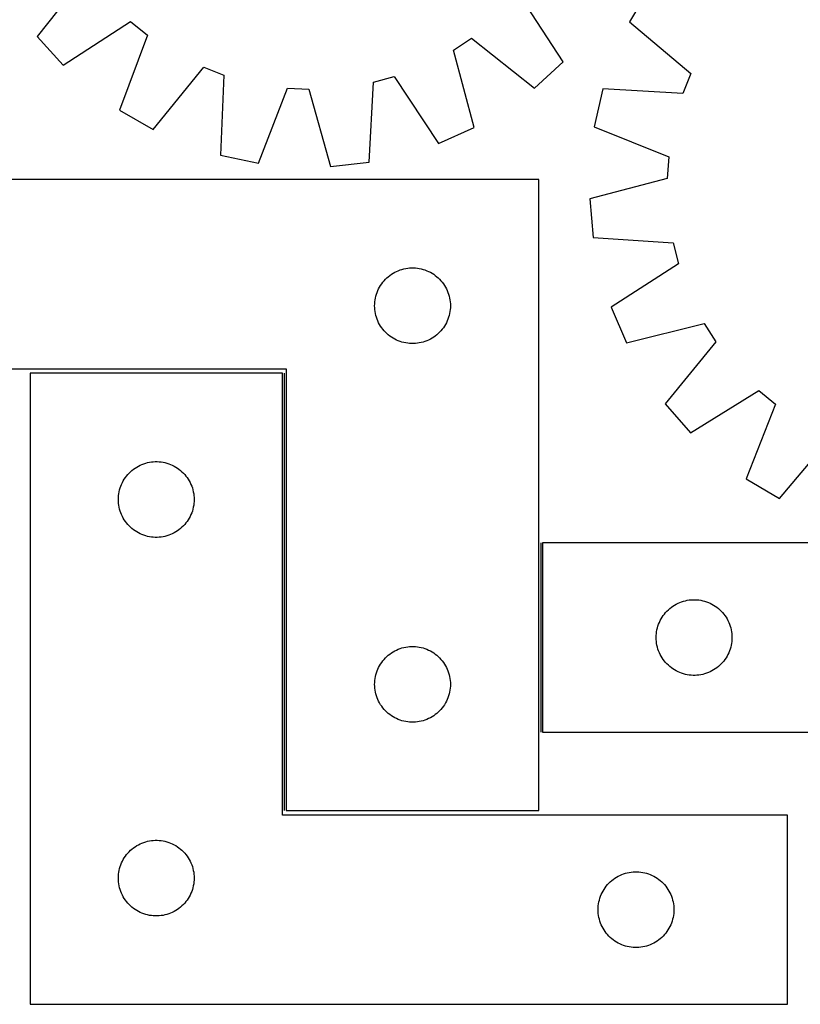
# Model space of a CAD drawing. Header units: millimetres. Extents: x 7 to 1493, y 7 to 2993.
# Tile 11 of 15: x 986 to 1295, y 2116 to 2506. Entities that reach past the tile are written whole.
import ezdxf

# ---------------------------------------------------------------- set-up
doc = ezdxf.new("R2010")
doc.units = ezdxf.units.MM
doc.layers.add('COMMON', color=5, linetype='CONTINUOUS', true_color=0x0000ff)
doc.layers.add('CUT', color=7, linetype='CONTINUOUS', true_color=0x000000)

msp = doc.modelspace()

# ---------------------------------------------------------------- linework, layer by layer
at = {"layer": 'COMMON'}
for p, q in [((1091.069545, 2192.805939), (1091.069545, 2366.041074)), ((1192.569545, 2298.858914), (1192.569545, 2223.858914))]:
    msp.add_line(p, q, dxfattribs=at)
at = {"layer": 'CUT'}
for p, q in [((1012.885085, 2524.393959), (993.12675, 2499.522631)), ((1235.582211, 2518.464286), (1227.731155, 2505.232073)), ((1201.451533, 2489.404835), (1184.196378, 2516.073812)), ((1003.465751, 2488.128088), (1030.134729, 2505.383243)), ((1030.134729, 2505.383243), (1036.818866, 2500.012799)), ((1227.731155, 2505.232073), (1252.064782, 2484.815184)), ((993.12675, 2499.522631), (1003.465751, 2488.128088)), ((1036.818866, 2500.012799), (1025.713236, 2470.253099)), ((1158.012554, 2494.126735), (1165.185663, 2498.824169)), ((1165.185663, 2498.824169), (1190.05699, 2479.065834)), ((1166.182015, 2463.430893), (1158.012554, 2494.126735)), ((1190.05699, 2479.065834), (1201.451533, 2489.404835)), ((1039.067318, 2462.611172), (1059.098886, 2487.262967)), ((1059.098886, 2487.262967), (1067.115438, 2484.220883)), ((1067.115438, 2484.220883), (1065.749609, 2452.485898)), ((1124.61232, 2449.627088), (1126.328238, 2481.34507)), ((1126.328238, 2481.34507), (1134.601856, 2483.595983)), ((1134.601856, 2483.595983), (1152.150234, 2457.119027)), ((1252.064782, 2484.815184), (1248.896965, 2476.84748)), ((1080.811581, 2449.344631), (1092.244911, 2478.979977)), ((1092.244911, 2478.979977), (1100.80916, 2478.564034)), ((1100.80916, 2478.564034), (1109.316829, 2447.960205)), ((1217.187393, 2478.712365), (1213.809574, 2463.701673)), ((1248.896965, 2476.84748), (1217.187393, 2478.712365)), ((1025.713236, 2470.253099), (1039.067318, 2462.611172)), ((1152.150234, 2457.119027), (1166.182015, 2463.430893)), ((1213.809574, 2463.701673), (1243.261393, 2451.803561)), ((1065.749609, 2452.485898), (1080.811581, 2449.344631)), ((1243.261393, 2451.803561), (1242.710776, 2443.246915)), ((1109.316829, 2447.960205), (1124.61232, 2449.627088)), ((1191.819545, 2442.805939), (891.819545, 2442.805939)), ((1191.819545, 2192.805939), (1191.819545, 2442.805939)), ((1242.710776, 2443.246915), (1211.9769, 2435.22173)), ((1211.9769, 2435.22173), (1213.402962, 2419.90191)), ((1213.402962, 2419.90191), (1245.090026, 2417.687246)), ((1245.090026, 2417.687246), (1247.210507, 2409.379242)), ((1136.168627, 2406.700798), (1136.891409, 2406.973277)), ((1136.891409, 2406.973277), (1137.627261, 2407.208187)), ((1137.627261, 2407.208187), (1138.374229, 2407.404904)), ((1138.374229, 2407.404904), (1139.130334, 2407.562908)), ((1139.130334, 2407.562908), (1139.89357, 2407.681779)), ((1139.89357, 2407.681779), (1140.661913, 2407.761202)), ((1140.661913, 2407.761202), (1141.433326, 2407.800966)), ((1141.433326, 2407.800966), (1142.205764, 2407.800966)), ((1142.205764, 2407.800966), (1142.977177, 2407.761202)), ((1142.977177, 2407.761202), (1143.74552, 2407.681779)), ((1143.74552, 2407.681779), (1144.508757, 2407.562908)), ((1144.508757, 2407.562908), (1145.264861, 2407.404904)), ((1145.264861, 2407.404904), (1146.01183, 2407.208187)), ((1146.01183, 2407.208187), (1146.747681, 2406.973277)), ((1146.747681, 2406.973277), (1147.470464, 2406.700798)), ((1247.210507, 2409.379242), (1220.460772, 2392.249548)), ((1130.552566, 2402.708221), (1131.077262, 2403.275101)), ((1131.077262, 2403.275101), (1131.630445, 2403.814219)), ((1131.630445, 2403.814219), (1132.210647, 2404.324146)), ((1132.210647, 2404.324146), (1132.816331, 2404.803528)), ((1132.816331, 2404.803528), (1133.445889, 2405.251094)), ((1133.445889, 2405.251094), (1134.097653, 2405.665658)), ((1134.097653, 2405.665658), (1134.769894, 2406.046121)), ((1134.769894, 2406.046121), (1135.460829, 2406.391473)), ((1135.460829, 2406.391473), (1136.168627, 2406.700798)), ((1147.470464, 2406.700798), (1148.178261, 2406.391473)), ((1148.178261, 2406.391473), (1148.869196, 2406.046121)), ((1148.869196, 2406.046121), (1149.541437, 2405.665658)), ((1149.541437, 2405.665658), (1150.193201, 2405.251094)), ((1150.193201, 2405.251094), (1150.822759, 2404.803528)), ((1150.822759, 2404.803528), (1151.428443, 2404.324146)), ((1151.428443, 2404.324146), (1152.008645, 2403.814219)), ((1152.008645, 2403.814219), (1152.561828, 2403.275101)), ((1152.561828, 2403.275101), (1153.086524, 2402.708221)), ((1128.074792, 2398.812747), (1128.402239, 2399.512346)), ((1128.402239, 2399.512346), (1128.765267, 2400.19416)), ((1128.765267, 2400.19416), (1129.162912, 2400.856382)), ((1129.162912, 2400.856382), (1129.59412, 2401.497255)), ((1129.59412, 2401.497255), (1130.057748, 2402.115081)), ((1130.057748, 2402.115081), (1130.552566, 2402.708221)), ((1153.086524, 2402.708221), (1153.581342, 2402.115081)), ((1153.581342, 2402.115081), (1154.04497, 2401.497255)), ((1154.04497, 2401.497255), (1154.476179, 2400.856382)), ((1154.476179, 2400.856382), (1154.873824, 2400.19416)), ((1154.873824, 2400.19416), (1155.236851, 2399.512346)), ((1155.236851, 2399.512346), (1155.564299, 2398.812747)), ((1126.998227, 2395.114298), (1127.13671, 2395.87422)), ((1127.13671, 2395.87422), (1127.314129, 2396.626006)), ((1127.314129, 2396.626006), (1127.530014, 2397.367661)), ((1127.530014, 2397.367661), (1127.783793, 2398.09722)), ((1127.783793, 2398.09722), (1128.074792, 2398.812747)), ((1155.564299, 2398.812747), (1155.855297, 2398.09722)), ((1155.855297, 2398.09722), (1156.109076, 2397.367661)), ((1156.109076, 2397.367661), (1156.324961, 2396.626006)), ((1156.324961, 2396.626006), (1156.50238, 2395.87422)), ((1156.50238, 2395.87422), (1156.640864, 2395.114298)), ((1126.819545, 2392.805939), (1126.839434, 2393.57812)), ((1126.839434, 2392.033758), (1126.819545, 2392.805939)), ((1126.839434, 2393.57812), (1126.899047, 2394.348254)), ((1126.899047, 2391.263624), (1126.839434, 2392.033758)), ((1126.899047, 2394.348254), (1126.998227, 2395.114298)), ((1156.640864, 2395.114298), (1156.740043, 2394.348254)), ((1156.740043, 2394.348254), (1156.799656, 2393.57812)), ((1156.799656, 2392.033758), (1156.740043, 2391.263624)), ((1156.799656, 2393.57812), (1156.819545, 2392.805939)), ((1156.819545, 2392.805939), (1156.799656, 2392.033758)), ((1220.460772, 2392.249548), (1226.551123, 2378.120211)), ((1126.998227, 2390.49758), (1126.899047, 2391.263624)), ((1127.13671, 2389.737658), (1126.998227, 2390.49758)), ((1127.314129, 2388.985872), (1127.13671, 2389.737658)), ((1127.530014, 2388.244216), (1127.314129, 2388.985872)), ((1127.783793, 2387.514658), (1127.530014, 2388.244216)), ((1128.074792, 2386.79913), (1127.783793, 2387.514658)), ((1155.855297, 2387.514658), (1155.564299, 2386.79913)), ((1156.109076, 2388.244216), (1155.855297, 2387.514658)), ((1156.324961, 2388.985872), (1156.109076, 2388.244216)), ((1156.50238, 2389.737658), (1156.324961, 2388.985872)), ((1156.640864, 2390.49758), (1156.50238, 2389.737658)), ((1156.740043, 2391.263624), (1156.640864, 2390.49758)), ((1128.402239, 2386.099532), (1128.074792, 2386.79913)), ((1128.765267, 2385.417718), (1128.402239, 2386.099532)), ((1129.162912, 2384.755496), (1128.765267, 2385.417718)), ((1129.59412, 2384.114622), (1129.162912, 2384.755496)), ((1130.057748, 2383.496797), (1129.59412, 2384.114622)), ((1130.552566, 2382.903657), (1130.057748, 2383.496797)), ((1153.581342, 2383.496797), (1153.086524, 2382.903657)), ((1154.04497, 2384.114622), (1153.581342, 2383.496797)), ((1154.476179, 2384.755496), (1154.04497, 2384.114622)), ((1154.873824, 2385.417718), (1154.476179, 2384.755496)), ((1155.236851, 2386.099532), (1154.873824, 2385.417718)), ((1155.564299, 2386.79913), (1155.236851, 2386.099532)), ((1226.551123, 2378.120211), (1257.37168, 2385.805781)), ((1257.37168, 2385.805781), (1261.955692, 2378.559665)), ((1131.077262, 2382.336777), (1130.552566, 2382.903657)), ((1131.630445, 2381.797658), (1131.077262, 2382.336777)), ((1132.210647, 2381.287732), (1131.630445, 2381.797658)), ((1132.816331, 2380.80835), (1132.210647, 2381.287732)), ((1133.445889, 2380.360784), (1132.816331, 2380.80835)), ((1134.097653, 2379.946219), (1133.445889, 2380.360784)), ((1134.769894, 2379.565757), (1134.097653, 2379.946219)), ((1149.541437, 2379.946219), (1148.869196, 2379.565757)), ((1150.193201, 2380.360784), (1149.541437, 2379.946219)), ((1150.822759, 2380.80835), (1150.193201, 2380.360784)), ((1151.428443, 2381.287732), (1150.822759, 2380.80835)), ((1152.008645, 2381.797658), (1151.428443, 2381.287732)), ((1152.561828, 2382.336777), (1152.008645, 2381.797658)), ((1153.086524, 2382.903657), (1152.561828, 2382.336777)), ((1135.460829, 2379.220405), (1134.769894, 2379.565757)), ((1136.168627, 2378.911079), (1135.460829, 2379.220405)), ((1136.891409, 2378.6386), (1136.168627, 2378.911079)), ((1137.627261, 2378.403691), (1136.891409, 2378.6386)), ((1138.374229, 2378.206973), (1137.627261, 2378.403691)), ((1139.130334, 2378.04897), (1138.374229, 2378.206973)), ((1139.89357, 2377.930099), (1139.130334, 2378.04897)), ((1140.661913, 2377.850676), (1139.89357, 2377.930099)), ((1141.433326, 2377.810912), (1140.661913, 2377.850676)), ((1142.205764, 2377.810912), (1141.433326, 2377.810912)), ((1142.977177, 2377.850676), (1142.205764, 2377.810912)), ((1143.74552, 2377.930099), (1142.977177, 2377.850676)), ((1144.508757, 2378.04897), (1143.74552, 2377.930099)), ((1145.264861, 2378.206973), (1144.508757, 2378.04897)), ((1146.01183, 2378.403691), (1145.264861, 2378.206973)), ((1146.747681, 2378.6386), (1146.01183, 2378.403691)), ((1147.470464, 2378.911079), (1146.747681, 2378.6386)), ((1148.178261, 2379.220405), (1147.470464, 2378.911079)), ((1148.869196, 2379.565757), (1148.178261, 2379.220405)), ((1261.955692, 2378.559665), (1241.808549, 2354.002234)), ((891.819545, 2367.805939), (1091.819545, 2367.805939)), ((1090.319544, 2366.041074), (990.319544, 2366.041074)), ((990.319544, 2366.041074), (990.319544, 2116.041074)), ((1090.319544, 2191.041074), (1090.319544, 2366.041074)), ((1091.819545, 2367.805939), (1091.819545, 2192.805939)), ((1251.967022, 2342.446458), (1278.904142, 2359.279946)), ((1278.904142, 2359.279946), (1285.50297, 2353.805017)), ((1241.808549, 2354.002234), (1251.967022, 2342.446458)), ((1285.50297, 2353.805017), (1273.930561, 2324.223704)), ((1287.162775, 2316.372648), (1307.579664, 2340.706274)), ((1031.945888, 2328.486229), (1032.597652, 2328.900793)), ((1032.597652, 2328.900793), (1033.269893, 2329.281256)), ((1033.269893, 2329.281256), (1033.960828, 2329.626608)), ((1033.960828, 2329.626608), (1034.668626, 2329.935933)), ((1034.668626, 2329.935933), (1035.391408, 2330.208412)), ((1035.391408, 2330.208412), (1036.12726, 2330.443322)), ((1036.12726, 2330.443322), (1036.874228, 2330.640039)), ((1036.874228, 2330.640039), (1037.630333, 2330.798043)), ((1037.630333, 2330.798043), (1038.393569, 2330.916914)), ((1038.393569, 2330.916914), (1039.161912, 2330.996337)), ((1039.161912, 2330.996337), (1039.933325, 2331.036101)), ((1039.933325, 2331.036101), (1040.705763, 2331.036101)), ((1040.705763, 2331.036101), (1041.477176, 2330.996337)), ((1041.477176, 2330.996337), (1042.245519, 2330.916914)), ((1042.245519, 2330.916914), (1043.008756, 2330.798043)), ((1043.008756, 2330.798043), (1043.76486, 2330.640039)), ((1043.76486, 2330.640039), (1044.511829, 2330.443322)), ((1044.511829, 2330.443322), (1045.24768, 2330.208412)), ((1045.24768, 2330.208412), (1045.970463, 2329.935933)), ((1045.970463, 2329.935933), (1046.67826, 2329.626608)), ((1046.67826, 2329.626608), (1047.369195, 2329.281256)), ((1047.369195, 2329.281256), (1048.041436, 2328.900793)), ((1048.041436, 2328.900793), (1048.6932, 2328.486229)), ((1028.094119, 2324.73239), (1028.557747, 2325.350216)), ((1028.557747, 2325.350216), (1029.052565, 2325.943355)), ((1029.052565, 2325.943355), (1029.577261, 2326.510236)), ((1029.577261, 2326.510236), (1030.130444, 2327.049354)), ((1030.130444, 2327.049354), (1030.710646, 2327.55928)), ((1030.710646, 2327.55928), (1031.31633, 2328.038662)), ((1031.31633, 2328.038662), (1031.945888, 2328.486229)), ((1048.6932, 2328.486229), (1049.322758, 2328.038662)), ((1049.322758, 2328.038662), (1049.928442, 2327.55928)), ((1049.928442, 2327.55928), (1050.508644, 2327.049354)), ((1050.508644, 2327.049354), (1051.061827, 2326.510236)), ((1051.061827, 2326.510236), (1051.586523, 2325.943355)), ((1051.586523, 2325.943355), (1052.081341, 2325.350216)), ((1052.081341, 2325.350216), (1052.544969, 2324.73239)), ((1026.030013, 2320.602796), (1026.283792, 2321.332355)), ((1026.283792, 2321.332355), (1026.574791, 2322.047882)), ((1026.574791, 2322.047882), (1026.902238, 2322.747481)), ((1026.902238, 2322.747481), (1027.265266, 2323.429295)), ((1027.265266, 2323.429295), (1027.662911, 2324.091517)), ((1027.662911, 2324.091517), (1028.094119, 2324.73239)), ((1052.544969, 2324.73239), (1052.976178, 2324.091517)), ((1052.976178, 2324.091517), (1053.373823, 2323.429295)), ((1053.373823, 2323.429295), (1053.73685, 2322.747481)), ((1053.73685, 2322.747481), (1054.064298, 2322.047882)), ((1054.064298, 2322.047882), (1054.355296, 2321.332355)), ((1054.355296, 2321.332355), (1054.609075, 2320.602796)), ((1273.930561, 2324.223704), (1287.162775, 2316.372648)), ((1025.339433, 2316.813255), (1025.399046, 2317.583389)), ((1025.399046, 2317.583389), (1025.498226, 2318.349432)), ((1025.498226, 2318.349432), (1025.636709, 2319.109355)), ((1025.636709, 2319.109355), (1025.814128, 2319.86114)), ((1025.814128, 2319.86114), (1026.030013, 2320.602796)), ((1054.609075, 2320.602796), (1054.82496, 2319.86114)), ((1054.82496, 2319.86114), (1055.002379, 2319.109355)), ((1055.002379, 2319.109355), (1055.140863, 2318.349432)), ((1055.140863, 2318.349432), (1055.240042, 2317.583389)), ((1055.240042, 2317.583389), (1055.299655, 2316.813255)), ((1025.319544, 2316.041074), (1025.339433, 2316.813255)), ((1025.339433, 2315.268892), (1025.319544, 2316.041074)), ((1025.399046, 2314.498759), (1025.339433, 2315.268892)), ((1025.498226, 2313.732715), (1025.399046, 2314.498759)), ((1025.636709, 2312.972793), (1025.498226, 2313.732715)), ((1055.140863, 2313.732715), (1055.002379, 2312.972793)), ((1055.240042, 2314.498759), (1055.140863, 2313.732715)), ((1055.299655, 2315.268892), (1055.240042, 2314.498759)), ((1055.299655, 2316.813255), (1055.319544, 2316.041074)), ((1055.319544, 2316.041074), (1055.299655, 2315.268892)), ((1025.814128, 2312.221007), (1025.636709, 2312.972793)), ((1026.030013, 2311.479351), (1025.814128, 2312.221007)), ((1026.283792, 2310.749792), (1026.030013, 2311.479351)), ((1026.574791, 2310.034265), (1026.283792, 2310.749792)), ((1026.902238, 2309.334667), (1026.574791, 2310.034265)), ((1054.064298, 2310.034265), (1053.73685, 2309.334667)), ((1054.355296, 2310.749792), (1054.064298, 2310.034265)), ((1054.609075, 2311.479351), (1054.355296, 2310.749792)), ((1054.82496, 2312.221007), (1054.609075, 2311.479351)), ((1055.002379, 2312.972793), (1054.82496, 2312.221007)), ((1027.265266, 2308.652853), (1026.902238, 2309.334667)), ((1027.662911, 2307.990631), (1027.265266, 2308.652853)), ((1028.094119, 2307.349757), (1027.662911, 2307.990631)), ((1028.557747, 2306.731931), (1028.094119, 2307.349757)), ((1029.052565, 2306.138792), (1028.557747, 2306.731931)), ((1029.577261, 2305.571911), (1029.052565, 2306.138792)), ((1030.130444, 2305.032793), (1029.577261, 2305.571911)), ((1051.061827, 2305.571911), (1050.508644, 2305.032793)), ((1051.586523, 2306.138792), (1051.061827, 2305.571911)), ((1052.081341, 2306.731931), (1051.586523, 2306.138792)), ((1052.544969, 2307.349757), (1052.081341, 2306.731931)), ((1052.976178, 2307.990631), (1052.544969, 2307.349757)), ((1053.373823, 2308.652853), (1052.976178, 2307.990631)), ((1053.73685, 2309.334667), (1053.373823, 2308.652853)), ((1030.710646, 2304.522867), (1030.130444, 2305.032793)), ((1031.31633, 2304.043485), (1030.710646, 2304.522867)), ((1031.945888, 2303.595918), (1031.31633, 2304.043485)), ((1032.597652, 2303.181354), (1031.945888, 2303.595918)), ((1033.269893, 2302.800892), (1032.597652, 2303.181354)), ((1033.960828, 2302.45554), (1033.269893, 2302.800892)), ((1034.668626, 2302.146214), (1033.960828, 2302.45554)), ((1035.391408, 2301.873735), (1034.668626, 2302.146214)), ((1036.12726, 2301.638826), (1035.391408, 2301.873735)), ((1036.874228, 2301.442108), (1036.12726, 2301.638826)), ((1044.511829, 2301.638826), (1043.76486, 2301.442108)), ((1045.24768, 2301.873735), (1044.511829, 2301.638826)), ((1045.970463, 2302.146214), (1045.24768, 2301.873735)), ((1046.67826, 2302.45554), (1045.970463, 2302.146214)), ((1047.369195, 2302.800892), (1046.67826, 2302.45554)), ((1048.041436, 2303.181354), (1047.369195, 2302.800892)), ((1048.6932, 2303.595918), (1048.041436, 2303.181354)), ((1049.322758, 2304.043485), (1048.6932, 2303.595918)), ((1049.928442, 2304.522867), (1049.322758, 2304.043485)), ((1050.508644, 2305.032793), (1049.928442, 2304.522867)), ((1037.630333, 2301.284104), (1036.874228, 2301.442108)), ((1038.393569, 2301.165234), (1037.630333, 2301.284104)), ((1039.161912, 2301.085811), (1038.393569, 2301.165234)), ((1039.933325, 2301.046047), (1039.161912, 2301.085811)), ((1040.705763, 2301.046047), (1039.933325, 2301.046047)), ((1041.477176, 2301.085811), (1040.705763, 2301.046047)), ((1042.245519, 2301.165234), (1041.477176, 2301.085811)), ((1043.008756, 2301.284104), (1042.245519, 2301.165234)), ((1043.76486, 2301.442108), (1043.008756, 2301.284104)), ((1493.319546, 2298.858914), (1193.319546, 2298.858914)), ((1193.319546, 2298.858914), (1193.319546, 2223.858914)), ((1245.597654, 2274.218633), (1246.269895, 2274.599096)), ((1246.269895, 2274.599096), (1246.96083, 2274.944448)), ((1246.96083, 2274.944448), (1247.668628, 2275.253773)), ((1247.668628, 2275.253773), (1248.39141, 2275.526252)), ((1248.39141, 2275.526252), (1249.127262, 2275.761162)), ((1249.127262, 2275.761162), (1249.87423, 2275.957879)), ((1249.87423, 2275.957879), (1250.630335, 2276.115883)), ((1250.630335, 2276.115883), (1251.393571, 2276.234754)), ((1251.393571, 2276.234754), (1252.161914, 2276.314177)), ((1252.161914, 2276.314177), (1252.933327, 2276.353941)), ((1252.933327, 2276.353941), (1253.705765, 2276.353941)), ((1253.705765, 2276.353941), (1254.477178, 2276.314177)), ((1254.477178, 2276.314177), (1255.245521, 2276.234754)), ((1255.245521, 2276.234754), (1256.008758, 2276.115883)), ((1256.008758, 2276.115883), (1256.764862, 2275.957879)), ((1256.764862, 2275.957879), (1257.511831, 2275.761162)), ((1257.511831, 2275.761162), (1258.247682, 2275.526252)), ((1258.247682, 2275.526252), (1258.970465, 2275.253773)), ((1258.970465, 2275.253773), (1259.678262, 2274.944448)), ((1259.678262, 2274.944448), (1260.369197, 2274.599096)), ((1260.369197, 2274.599096), (1261.041438, 2274.218633)), ((1241.094121, 2270.05023), (1241.557749, 2270.668056)), ((1241.557749, 2270.668056), (1242.052567, 2271.261196)), ((1242.052567, 2271.261196), (1242.577263, 2271.828076)), ((1242.577263, 2271.828076), (1243.130446, 2272.367194)), ((1243.130446, 2272.367194), (1243.710648, 2272.877121)), ((1243.710648, 2272.877121), (1244.316332, 2273.356503)), ((1244.316332, 2273.356503), (1244.94589, 2273.804069)), ((1244.94589, 2273.804069), (1245.597654, 2274.218633)), ((1261.041438, 2274.218633), (1261.693202, 2273.804069)), ((1261.693202, 2273.804069), (1262.32276, 2273.356503)), ((1262.32276, 2273.356503), (1262.928444, 2272.877121)), ((1262.928444, 2272.877121), (1263.508646, 2272.367194)), ((1263.508646, 2272.367194), (1264.061829, 2271.828076)), ((1264.061829, 2271.828076), (1264.586525, 2271.261196)), ((1264.586525, 2271.261196), (1265.081343, 2270.668056)), ((1265.081343, 2270.668056), (1265.544971, 2270.05023)), ((1239.030015, 2265.920636), (1239.283794, 2266.650195)), ((1239.283794, 2266.650195), (1239.574793, 2267.365722)), ((1239.574793, 2267.365722), (1239.90224, 2268.065321)), ((1239.90224, 2268.065321), (1240.265268, 2268.747135)), ((1240.265268, 2268.747135), (1240.662913, 2269.409357)), ((1240.662913, 2269.409357), (1241.094121, 2270.05023)), ((1265.544971, 2270.05023), (1265.97618, 2269.409357)), ((1265.97618, 2269.409357), (1266.373825, 2268.747135)), ((1266.373825, 2268.747135), (1266.736852, 2268.065321)), ((1266.736852, 2268.065321), (1267.0643, 2267.365722)), ((1267.0643, 2267.365722), (1267.355298, 2266.650195)), ((1267.355298, 2266.650195), (1267.609077, 2265.920636)), ((1238.339435, 2262.131095), (1238.399048, 2262.901229)), ((1238.399048, 2262.901229), (1238.498228, 2263.667272)), ((1238.498228, 2263.667272), (1238.636711, 2264.427195)), ((1238.636711, 2264.427195), (1238.81413, 2265.178981)), ((1238.81413, 2265.178981), (1239.030015, 2265.920636)), ((1267.609077, 2265.920636), (1267.824962, 2265.178981)), ((1267.824962, 2265.178981), (1268.002381, 2264.427195)), ((1268.002381, 2264.427195), (1268.140865, 2263.667272)), ((1268.140865, 2263.667272), (1268.240044, 2262.901229)), ((1268.240044, 2262.901229), (1268.299657, 2262.131095)), ((1238.319546, 2261.358914), (1238.339435, 2262.131095)), ((1238.339435, 2260.586733), (1238.319546, 2261.358914)), ((1238.399048, 2259.816599), (1238.339435, 2260.586733)), ((1238.498228, 2259.050555), (1238.399048, 2259.816599)), ((1238.636711, 2258.290633), (1238.498228, 2259.050555)), ((1268.140865, 2259.050555), (1268.002381, 2258.290633)), ((1268.240044, 2259.816599), (1268.140865, 2259.050555)), ((1268.299657, 2260.586733), (1268.240044, 2259.816599)), ((1268.299657, 2262.131095), (1268.319546, 2261.358914)), ((1268.319546, 2261.358914), (1268.299657, 2260.586733)), ((1132.210647, 2254.324146), (1132.816331, 2254.803528)), ((1132.816331, 2254.803528), (1133.445889, 2255.251094)), ((1133.445889, 2255.251094), (1134.097653, 2255.665658)), ((1134.097653, 2255.665658), (1134.769894, 2256.046121)), ((1134.769894, 2256.046121), (1135.460829, 2256.391473)), ((1135.460829, 2256.391473), (1136.168627, 2256.700798)), ((1136.168627, 2256.700798), (1136.891409, 2256.973277)), ((1136.891409, 2256.973277), (1137.627261, 2257.208187)), ((1137.627261, 2257.208187), (1138.374229, 2257.404904)), ((1138.374229, 2257.404904), (1139.130334, 2257.562908)), ((1139.130334, 2257.562908), (1139.89357, 2257.681779)), ((1139.89357, 2257.681779), (1140.661913, 2257.761202)), ((1140.661913, 2257.761202), (1141.433326, 2257.800966)), ((1141.433326, 2257.800966), (1142.205764, 2257.800966)), ((1142.205764, 2257.800966), (1142.977177, 2257.761202)), ((1142.977177, 2257.761202), (1143.74552, 2257.681779)), ((1143.74552, 2257.681779), (1144.508757, 2257.562908)), ((1144.508757, 2257.562908), (1145.264861, 2257.404904)), ((1145.264861, 2257.404904), (1146.01183, 2257.208187)), ((1146.01183, 2257.208187), (1146.747681, 2256.973277)), ((1146.747681, 2256.973277), (1147.470464, 2256.700798)), ((1147.470464, 2256.700798), (1148.178261, 2256.391473)), ((1148.178261, 2256.391473), (1148.869196, 2256.046121)), ((1148.869196, 2256.046121), (1149.541437, 2255.665658)), ((1149.541437, 2255.665658), (1150.193201, 2255.251094)), ((1150.193201, 2255.251094), (1150.822759, 2254.803528)), ((1150.822759, 2254.803528), (1151.428443, 2254.324146)), ((1238.81413, 2257.538847), (1238.636711, 2258.290633)), ((1239.030015, 2256.797191), (1238.81413, 2257.538847)), ((1239.283794, 2256.067633), (1239.030015, 2256.797191)), ((1239.574793, 2255.352105), (1239.283794, 2256.067633)), ((1239.90224, 2254.652507), (1239.574793, 2255.352105)), ((1267.0643, 2255.352105), (1266.736852, 2254.652507)), ((1267.355298, 2256.067633), (1267.0643, 2255.352105)), ((1267.609077, 2256.797191), (1267.355298, 2256.067633)), ((1267.824962, 2257.538847), (1267.609077, 2256.797191)), ((1268.002381, 2258.290633), (1267.824962, 2257.538847)), ((1129.162912, 2250.856382), (1129.59412, 2251.497255)), ((1129.59412, 2251.497255), (1130.057748, 2252.115081)), ((1130.057748, 2252.115081), (1130.552566, 2252.708221)), ((1130.552566, 2252.708221), (1131.077262, 2253.275101)), ((1131.077262, 2253.275101), (1131.630445, 2253.814219)), ((1131.630445, 2253.814219), (1132.210647, 2254.324146)), ((1151.428443, 2254.324146), (1152.008645, 2253.814219)), ((1152.008645, 2253.814219), (1152.561828, 2253.275101)), ((1152.561828, 2253.275101), (1153.086524, 2252.708221)), ((1153.086524, 2252.708221), (1153.581342, 2252.115081)), ((1153.581342, 2252.115081), (1154.04497, 2251.497255)), ((1154.04497, 2251.497255), (1154.476179, 2250.856382)), ((1240.265268, 2253.970693), (1239.90224, 2254.652507)), ((1240.662913, 2253.308471), (1240.265268, 2253.970693)), ((1241.094121, 2252.667597), (1240.662913, 2253.308471)), ((1241.557749, 2252.049772), (1241.094121, 2252.667597)), ((1242.052567, 2251.456632), (1241.557749, 2252.049772)), ((1242.577263, 2250.889752), (1242.052567, 2251.456632)), ((1243.130446, 2250.350633), (1242.577263, 2250.889752)), ((1264.061829, 2250.889752), (1263.508646, 2250.350633)), ((1264.586525, 2251.456632), (1264.061829, 2250.889752)), ((1265.081343, 2252.049772), (1264.586525, 2251.456632)), ((1265.544971, 2252.667597), (1265.081343, 2252.049772)), ((1265.97618, 2253.308471), (1265.544971, 2252.667597)), ((1266.373825, 2253.970693), (1265.97618, 2253.308471)), ((1266.736852, 2254.652507), (1266.373825, 2253.970693)), ((1127.314129, 2246.626006), (1127.530014, 2247.367661)), ((1127.530014, 2247.367661), (1127.783793, 2248.09722)), ((1127.783793, 2248.09722), (1128.074792, 2248.812747)), ((1128.074792, 2248.812747), (1128.402239, 2249.512346)), ((1128.402239, 2249.512346), (1128.765267, 2250.19416)), ((1128.765267, 2250.19416), (1129.162912, 2250.856382)), ((1154.476179, 2250.856382), (1154.873824, 2250.19416)), ((1154.873824, 2250.19416), (1155.236851, 2249.512346)), ((1155.236851, 2249.512346), (1155.564299, 2248.812747)), ((1155.564299, 2248.812747), (1155.855297, 2248.09722)), ((1155.855297, 2248.09722), (1156.109076, 2247.367661)), ((1156.109076, 2247.367661), (1156.324961, 2246.626006)), ((1243.710648, 2249.840707), (1243.130446, 2250.350633)), ((1244.316332, 2249.361325), (1243.710648, 2249.840707)), ((1244.94589, 2248.913759), (1244.316332, 2249.361325)), ((1245.597654, 2248.499194), (1244.94589, 2248.913759)), ((1246.269895, 2248.118732), (1245.597654, 2248.499194)), ((1246.96083, 2247.77338), (1246.269895, 2248.118732)), ((1247.668628, 2247.464054), (1246.96083, 2247.77338)), ((1248.39141, 2247.191575), (1247.668628, 2247.464054)), ((1249.127262, 2246.956666), (1248.39141, 2247.191575)), ((1249.87423, 2246.759948), (1249.127262, 2246.956666)), ((1257.511831, 2246.956666), (1256.764862, 2246.759948)), ((1258.247682, 2247.191575), (1257.511831, 2246.956666)), ((1258.970465, 2247.464054), (1258.247682, 2247.191575)), ((1259.678262, 2247.77338), (1258.970465, 2247.464054)), ((1260.369197, 2248.118732), (1259.678262, 2247.77338)), ((1261.041438, 2248.499194), (1260.369197, 2248.118732)), ((1261.693202, 2248.913759), (1261.041438, 2248.499194)), ((1262.32276, 2249.361325), (1261.693202, 2248.913759)), ((1262.928444, 2249.840707), (1262.32276, 2249.361325)), ((1263.508646, 2250.350633), (1262.928444, 2249.840707)), ((1126.819545, 2242.805939), (1126.839434, 2243.57812)), ((1126.839434, 2243.57812), (1126.899047, 2244.348254)), ((1126.899047, 2244.348254), (1126.998227, 2245.114298)), ((1126.998227, 2245.114298), (1127.13671, 2245.87422)), ((1127.13671, 2245.87422), (1127.314129, 2246.626006)), ((1156.324961, 2246.626006), (1156.50238, 2245.87422)), ((1156.50238, 2245.87422), (1156.640864, 2245.114298)), ((1156.640864, 2245.114298), (1156.740043, 2244.348254)), ((1156.740043, 2244.348254), (1156.799656, 2243.57812)), ((1156.799656, 2243.57812), (1156.819545, 2242.805939)), ((1250.630335, 2246.601945), (1249.87423, 2246.759948)), ((1251.393571, 2246.483074), (1250.630335, 2246.601945)), ((1252.161914, 2246.403651), (1251.393571, 2246.483074)), ((1252.933327, 2246.363887), (1252.161914, 2246.403651)), ((1253.705765, 2246.363887), (1252.933327, 2246.363887)), ((1254.477178, 2246.403651), (1253.705765, 2246.363887)), ((1255.245521, 2246.483074), (1254.477178, 2246.403651)), ((1256.008758, 2246.601945), (1255.245521, 2246.483074)), ((1256.764862, 2246.759948), (1256.008758, 2246.601945)), ((1126.839434, 2242.033758), (1126.819545, 2242.805939)), ((1126.899047, 2241.263624), (1126.839434, 2242.033758)), ((1126.998227, 2240.49758), (1126.899047, 2241.263624)), ((1127.13671, 2239.737658), (1126.998227, 2240.49758)), ((1127.314129, 2238.985872), (1127.13671, 2239.737658)), ((1156.50238, 2239.737658), (1156.324961, 2238.985872)), ((1156.640864, 2240.49758), (1156.50238, 2239.737658)), ((1156.740043, 2241.263624), (1156.640864, 2240.49758)), ((1156.799656, 2242.033758), (1156.740043, 2241.263624)), ((1156.819545, 2242.805939), (1156.799656, 2242.033758)), ((1127.530014, 2238.244216), (1127.314129, 2238.985872)), ((1127.783793, 2237.514658), (1127.530014, 2238.244216)), ((1128.074792, 2236.79913), (1127.783793, 2237.514658)), ((1128.402239, 2236.099532), (1128.074792, 2236.79913)), ((1128.765267, 2235.417718), (1128.402239, 2236.099532)), ((1129.162912, 2234.755496), (1128.765267, 2235.417718)), ((1154.873824, 2235.417718), (1154.476179, 2234.755496)), ((1155.236851, 2236.099532), (1154.873824, 2235.417718)), ((1155.564299, 2236.79913), (1155.236851, 2236.099532)), ((1155.855297, 2237.514658), (1155.564299, 2236.79913)), ((1156.109076, 2238.244216), (1155.855297, 2237.514658)), ((1156.324961, 2238.985872), (1156.109076, 2238.244216)), ((1129.59412, 2234.114622), (1129.162912, 2234.755496)), ((1130.057748, 2233.496797), (1129.59412, 2234.114622)), ((1130.552566, 2232.903657), (1130.057748, 2233.496797)), ((1131.077262, 2232.336777), (1130.552566, 2232.903657)), ((1131.630445, 2231.797658), (1131.077262, 2232.336777)), ((1132.210647, 2231.287732), (1131.630445, 2231.797658)), ((1152.008645, 2231.797658), (1151.428443, 2231.287732)), ((1152.561828, 2232.336777), (1152.008645, 2231.797658)), ((1153.086524, 2232.903657), (1152.561828, 2232.336777)), ((1153.581342, 2233.496797), (1153.086524, 2232.903657)), ((1154.04497, 2234.114622), (1153.581342, 2233.496797)), ((1154.476179, 2234.755496), (1154.04497, 2234.114622)), ((1132.816331, 2230.80835), (1132.210647, 2231.287732)), ((1133.445889, 2230.360784), (1132.816331, 2230.80835)), ((1134.097653, 2229.946219), (1133.445889, 2230.360784)), ((1134.769894, 2229.565757), (1134.097653, 2229.946219)), ((1135.460829, 2229.220405), (1134.769894, 2229.565757)), ((1136.168627, 2228.911079), (1135.460829, 2229.220405)), ((1136.891409, 2228.6386), (1136.168627, 2228.911079)), ((1137.627261, 2228.403691), (1136.891409, 2228.6386)), ((1138.374229, 2228.206973), (1137.627261, 2228.403691)), ((1139.130334, 2228.04897), (1138.374229, 2228.206973)), ((1139.89357, 2227.930099), (1139.130334, 2228.04897)), ((1140.661913, 2227.850676), (1139.89357, 2227.930099)), ((1141.433326, 2227.810912), (1140.661913, 2227.850676)), ((1142.205764, 2227.810912), (1141.433326, 2227.810912)), ((1142.977177, 2227.850676), (1142.205764, 2227.810912)), ((1143.74552, 2227.930099), (1142.977177, 2227.850676)), ((1144.508757, 2228.04897), (1143.74552, 2227.930099)), ((1145.264861, 2228.206973), (1144.508757, 2228.04897)), ((1146.01183, 2228.403691), (1145.264861, 2228.206973)), ((1146.747681, 2228.6386), (1146.01183, 2228.403691)), ((1147.470464, 2228.911079), (1146.747681, 2228.6386)), ((1148.178261, 2229.220405), (1147.470464, 2228.911079)), ((1148.869196, 2229.565757), (1148.178261, 2229.220405)), ((1149.541437, 2229.946219), (1148.869196, 2229.565757)), ((1150.193201, 2230.360784), (1149.541437, 2229.946219)), ((1150.822759, 2230.80835), (1150.193201, 2230.360784)), ((1151.428443, 2231.287732), (1150.822759, 2230.80835)), ((1193.319546, 2223.858914), (1393.319546, 2223.858914)), ((1091.819545, 2192.805939), (1191.819545, 2192.805939)), ((1290.319544, 2191.041074), (1090.319544, 2191.041074)), ((1290.319544, 2116.041074), (1290.319544, 2191.041074)), ((1036.12726, 2180.443322), (1036.874228, 2180.640039)), ((1036.874228, 2180.640039), (1037.630333, 2180.798043)), ((1037.630333, 2180.798043), (1038.393569, 2180.916914)), ((1038.393569, 2180.916914), (1039.161912, 2180.996337)), ((1039.161912, 2180.996337), (1039.933325, 2181.036101)), ((1039.933325, 2181.036101), (1040.705763, 2181.036101)), ((1040.705763, 2181.036101), (1041.477176, 2180.996337)), ((1041.477176, 2180.996337), (1042.245519, 2180.916914)), ((1042.245519, 2180.916914), (1043.008756, 2180.798043)), ((1043.008756, 2180.798043), (1043.76486, 2180.640039)), ((1043.76486, 2180.640039), (1044.511829, 2180.443322)), ((1029.577261, 2176.510236), (1030.130444, 2177.049354)), ((1030.130444, 2177.049354), (1030.710646, 2177.55928)), ((1030.710646, 2177.55928), (1031.31633, 2178.038662)), ((1031.31633, 2178.038662), (1031.945888, 2178.486229)), ((1031.945888, 2178.486229), (1032.597652, 2178.900793)), ((1032.597652, 2178.900793), (1033.269893, 2179.281256)), ((1033.269893, 2179.281256), (1033.960828, 2179.626608)), ((1033.960828, 2179.626608), (1034.668626, 2179.935933)), ((1034.668626, 2179.935933), (1035.391408, 2180.208412)), ((1035.391408, 2180.208412), (1036.12726, 2180.443322)), ((1044.511829, 2180.443322), (1045.24768, 2180.208412)), ((1045.24768, 2180.208412), (1045.970463, 2179.935933)), ((1045.970463, 2179.935933), (1046.67826, 2179.626608)), ((1046.67826, 2179.626608), (1047.369195, 2179.281256)), ((1047.369195, 2179.281256), (1048.041436, 2178.900793)), ((1048.041436, 2178.900793), (1048.6932, 2178.486229)), ((1048.6932, 2178.486229), (1049.322758, 2178.038662)), ((1049.322758, 2178.038662), (1049.928442, 2177.55928)), ((1049.928442, 2177.55928), (1050.508644, 2177.049354)), ((1050.508644, 2177.049354), (1051.061827, 2176.510236)), ((1026.902238, 2172.747481), (1027.265266, 2173.429295)), ((1027.265266, 2173.429295), (1027.662911, 2174.091517)), ((1027.662911, 2174.091517), (1028.094119, 2174.73239)), ((1028.094119, 2174.73239), (1028.557747, 2175.350216)), ((1028.557747, 2175.350216), (1029.052565, 2175.943355)), ((1029.052565, 2175.943355), (1029.577261, 2176.510236)), ((1051.061827, 2176.510236), (1051.586523, 2175.943355)), ((1051.586523, 2175.943355), (1052.081341, 2175.350216)), ((1052.081341, 2175.350216), (1052.544969, 2174.73239)), ((1052.544969, 2174.73239), (1052.976178, 2174.091517)), ((1052.976178, 2174.091517), (1053.373823, 2173.429295)), ((1053.373823, 2173.429295), (1053.73685, 2172.747481)), ((1025.498226, 2168.349432), (1025.636709, 2169.109355)), ((1025.636709, 2169.109355), (1025.814128, 2169.86114)), ((1025.814128, 2169.86114), (1026.030013, 2170.602796)), ((1026.030013, 2170.602796), (1026.283792, 2171.332355)), ((1026.283792, 2171.332355), (1026.574791, 2172.047882)), ((1026.574791, 2172.047882), (1026.902238, 2172.747481)), ((1053.73685, 2172.747481), (1054.064298, 2172.047882)), ((1054.064298, 2172.047882), (1054.355296, 2171.332355)), ((1054.355296, 2171.332355), (1054.609075, 2170.602796)), ((1054.609075, 2170.602796), (1054.82496, 2169.86114)), ((1054.82496, 2169.86114), (1055.002379, 2169.109355)), ((1055.002379, 2169.109355), (1055.140863, 2168.349432)), ((1025.319544, 2166.041074), (1025.339433, 2166.813255)), ((1025.339433, 2165.268892), (1025.319544, 2166.041074)), ((1025.339433, 2166.813255), (1025.399046, 2167.583389)), ((1025.399046, 2164.498759), (1025.339433, 2165.268892)), ((1025.399046, 2167.583389), (1025.498226, 2168.349432)), ((1055.140863, 2168.349432), (1055.240042, 2167.583389)), ((1055.240042, 2167.583389), (1055.299655, 2166.813255)), ((1055.299655, 2165.268892), (1055.240042, 2164.498759)), ((1055.299655, 2166.813255), (1055.319544, 2166.041074)), ((1055.319544, 2166.041074), (1055.299655, 2165.268892)), ((1220.130444, 2164.549354), (1220.710646, 2165.05928)), ((1220.710646, 2165.05928), (1221.31633, 2165.538662)), ((1221.31633, 2165.538662), (1221.945888, 2165.986229)), ((1221.945888, 2165.986229), (1222.597652, 2166.400793)), ((1222.597652, 2166.400793), (1223.269893, 2166.781256)), ((1223.269893, 2166.781256), (1223.960828, 2167.126608)), ((1223.960828, 2167.126608), (1224.668626, 2167.435933)), ((1224.668626, 2167.435933), (1225.391408, 2167.708412)), ((1225.391408, 2167.708412), (1226.12726, 2167.943322)), ((1226.12726, 2167.943322), (1226.874228, 2168.140039)), ((1226.874228, 2168.140039), (1227.630333, 2168.298043)), ((1227.630333, 2168.298043), (1228.393569, 2168.416914)), ((1228.393569, 2168.416914), (1229.161912, 2168.496337)), ((1229.161912, 2168.496337), (1229.933325, 2168.536101)), ((1229.933325, 2168.536101), (1230.705763, 2168.536101)), ((1230.705763, 2168.536101), (1231.477176, 2168.496337)), ((1231.477176, 2168.496337), (1232.245519, 2168.416914)), ((1232.245519, 2168.416914), (1233.008756, 2168.298043)), ((1233.008756, 2168.298043), (1233.76486, 2168.140039)), ((1233.76486, 2168.140039), (1234.511829, 2167.943322)), ((1234.511829, 2167.943322), (1235.24768, 2167.708412)), ((1235.24768, 2167.708412), (1235.970463, 2167.435933)), ((1235.970463, 2167.435933), (1236.67826, 2167.126608)), ((1236.67826, 2167.126608), (1237.369195, 2166.781256)), ((1237.369195, 2166.781256), (1238.041436, 2166.400793)), ((1238.041436, 2166.400793), (1238.6932, 2165.986229)), ((1238.6932, 2165.986229), (1239.322758, 2165.538662)), ((1239.322758, 2165.538662), (1239.928442, 2165.05928)), ((1239.928442, 2165.05928), (1240.508644, 2164.549354)), ((1025.498226, 2163.732715), (1025.399046, 2164.498759)), ((1025.636709, 2162.972793), (1025.498226, 2163.732715)), ((1025.814128, 2162.221007), (1025.636709, 2162.972793)), ((1026.030013, 2161.479351), (1025.814128, 2162.221007)), ((1026.283792, 2160.749792), (1026.030013, 2161.479351)), ((1054.609075, 2161.479351), (1054.355296, 2160.749792)), ((1054.82496, 2162.221007), (1054.609075, 2161.479351)), ((1055.002379, 2162.972793), (1054.82496, 2162.221007)), ((1055.140863, 2163.732715), (1055.002379, 2162.972793)), ((1055.240042, 2164.498759), (1055.140863, 2163.732715)), ((1217.265266, 2160.929295), (1217.662911, 2161.591517)), ((1217.662911, 2161.591517), (1218.094119, 2162.23239)), ((1218.094119, 2162.23239), (1218.557747, 2162.850216)), ((1218.557747, 2162.850216), (1219.052565, 2163.443355)), ((1219.052565, 2163.443355), (1219.577261, 2164.010236)), ((1219.577261, 2164.010236), (1220.130444, 2164.549354)), ((1240.508644, 2164.549354), (1241.061827, 2164.010236)), ((1241.061827, 2164.010236), (1241.586523, 2163.443355)), ((1241.586523, 2163.443355), (1242.081341, 2162.850216)), ((1242.081341, 2162.850216), (1242.544969, 2162.23239)), ((1242.544969, 2162.23239), (1242.976178, 2161.591517)), ((1242.976178, 2161.591517), (1243.373823, 2160.929295)), ((1026.574791, 2160.034265), (1026.283792, 2160.749792)), ((1026.902238, 2159.334667), (1026.574791, 2160.034265)), ((1027.265266, 2158.652853), (1026.902238, 2159.334667)), ((1027.662911, 2157.990631), (1027.265266, 2158.652853)), ((1028.094119, 2157.349757), (1027.662911, 2157.990631)), ((1028.557747, 2156.731931), (1028.094119, 2157.349757)), ((1052.544969, 2157.349757), (1052.081341, 2156.731931)), ((1052.976178, 2157.990631), (1052.544969, 2157.349757)), ((1053.373823, 2158.652853), (1052.976178, 2157.990631)), ((1053.73685, 2159.334667), (1053.373823, 2158.652853)), ((1054.064298, 2160.034265), (1053.73685, 2159.334667)), ((1054.355296, 2160.749792), (1054.064298, 2160.034265)), ((1215.636709, 2156.609355), (1215.814128, 2157.36114)), ((1215.814128, 2157.36114), (1216.030013, 2158.102796)), ((1216.030013, 2158.102796), (1216.283792, 2158.832355)), ((1216.283792, 2158.832355), (1216.574791, 2159.547882)), ((1216.574791, 2159.547882), (1216.902238, 2160.247481)), ((1216.902238, 2160.247481), (1217.265266, 2160.929295)), ((1243.373823, 2160.929295), (1243.73685, 2160.247481)), ((1243.73685, 2160.247481), (1244.064298, 2159.547882)), ((1244.064298, 2159.547882), (1244.355296, 2158.832355)), ((1244.355296, 2158.832355), (1244.609075, 2158.102796)), ((1244.609075, 2158.102796), (1244.82496, 2157.36114)), ((1244.82496, 2157.36114), (1245.002379, 2156.609355)), ((1029.052565, 2156.138792), (1028.557747, 2156.731931)), ((1029.577261, 2155.571911), (1029.052565, 2156.138792)), ((1030.130444, 2155.032793), (1029.577261, 2155.571911)), ((1030.710646, 2154.522867), (1030.130444, 2155.032793)), ((1031.31633, 2154.043485), (1030.710646, 2154.522867)), ((1031.945888, 2153.595918), (1031.31633, 2154.043485)), ((1032.597652, 2153.181354), (1031.945888, 2153.595918)), ((1048.6932, 2153.595918), (1048.041436, 2153.181354)), ((1049.322758, 2154.043485), (1048.6932, 2153.595918)), ((1049.928442, 2154.522867), (1049.322758, 2154.043485)), ((1050.508644, 2155.032793), (1049.928442, 2154.522867)), ((1051.061827, 2155.571911), (1050.508644, 2155.032793)), ((1051.586523, 2156.138792), (1051.061827, 2155.571911)), ((1052.081341, 2156.731931), (1051.586523, 2156.138792)), ((1215.319544, 2153.541074), (1215.339433, 2154.313255)), ((1215.339433, 2152.768892), (1215.319544, 2153.541074)), ((1215.339433, 2154.313255), (1215.399046, 2155.083389)), ((1215.399046, 2155.083389), (1215.498226, 2155.849432)), ((1215.498226, 2155.849432), (1215.636709, 2156.609355)), ((1245.002379, 2156.609355), (1245.140863, 2155.849432)), ((1245.140863, 2155.849432), (1245.240042, 2155.083389)), ((1245.240042, 2155.083389), (1245.299655, 2154.313255)), ((1245.299655, 2154.313255), (1245.319544, 2153.541074)), ((1245.319544, 2153.541074), (1245.299655, 2152.768892)), ((1033.269893, 2152.800892), (1032.597652, 2153.181354)), ((1033.960828, 2152.45554), (1033.269893, 2152.800892)), ((1034.668626, 2152.146214), (1033.960828, 2152.45554)), ((1035.391408, 2151.873735), (1034.668626, 2152.146214)), ((1036.12726, 2151.638826), (1035.391408, 2151.873735)), ((1036.874228, 2151.442108), (1036.12726, 2151.638826)), ((1037.630333, 2151.284104), (1036.874228, 2151.442108)), ((1038.393569, 2151.165234), (1037.630333, 2151.284104)), ((1039.161912, 2151.085811), (1038.393569, 2151.165234)), ((1039.933325, 2151.046047), (1039.161912, 2151.085811)), ((1040.705763, 2151.046047), (1039.933325, 2151.046047)), ((1041.477176, 2151.085811), (1040.705763, 2151.046047)), ((1042.245519, 2151.165234), (1041.477176, 2151.085811)), ((1043.008756, 2151.284104), (1042.245519, 2151.165234)), ((1043.76486, 2151.442108), (1043.008756, 2151.284104)), ((1044.511829, 2151.638826), (1043.76486, 2151.442108)), ((1045.24768, 2151.873735), (1044.511829, 2151.638826)), ((1045.970463, 2152.146214), (1045.24768, 2151.873735)), ((1046.67826, 2152.45554), (1045.970463, 2152.146214)), ((1047.369195, 2152.800892), (1046.67826, 2152.45554)), ((1048.041436, 2153.181354), (1047.369195, 2152.800892)), ((1215.399046, 2151.998759), (1215.339433, 2152.768892)), ((1215.498226, 2151.232715), (1215.399046, 2151.998759)), ((1215.636709, 2150.472793), (1215.498226, 2151.232715)), ((1215.814128, 2149.721007), (1215.636709, 2150.472793)), ((1216.030013, 2148.979351), (1215.814128, 2149.721007)), ((1244.82496, 2149.721007), (1244.609075, 2148.979351)), ((1245.002379, 2150.472793), (1244.82496, 2149.721007)), ((1245.140863, 2151.232715), (1245.002379, 2150.472793)), ((1245.240042, 2151.998759), (1245.140863, 2151.232715)), ((1245.299655, 2152.768892), (1245.240042, 2151.998759)), ((1216.283792, 2148.249792), (1216.030013, 2148.979351)), ((1216.574791, 2147.534265), (1216.283792, 2148.249792)), ((1216.902238, 2146.834667), (1216.574791, 2147.534265)), ((1217.265266, 2146.152853), (1216.902238, 2146.834667)), ((1217.662911, 2145.490631), (1217.265266, 2146.152853)), ((1243.373823, 2146.152853), (1242.976178, 2145.490631)), ((1243.73685, 2146.834667), (1243.373823, 2146.152853)), ((1244.064298, 2147.534265), (1243.73685, 2146.834667)), ((1244.355296, 2148.249792), (1244.064298, 2147.534265)), ((1244.609075, 2148.979351), (1244.355296, 2148.249792)), ((1218.094119, 2144.849757), (1217.662911, 2145.490631)), ((1218.557747, 2144.231931), (1218.094119, 2144.849757)), ((1219.052565, 2143.638792), (1218.557747, 2144.231931)), ((1219.577261, 2143.071911), (1219.052565, 2143.638792)), ((1220.130444, 2142.532793), (1219.577261, 2143.071911)), ((1220.710646, 2142.022867), (1220.130444, 2142.532793)), ((1221.31633, 2141.543485), (1220.710646, 2142.022867)), ((1239.928442, 2142.022867), (1239.322758, 2141.543485)), ((1240.508644, 2142.532793), (1239.928442, 2142.022867)), ((1241.061827, 2143.071911), (1240.508644, 2142.532793)), ((1241.586523, 2143.638792), (1241.061827, 2143.071911)), ((1242.081341, 2144.231931), (1241.586523, 2143.638792)), ((1242.544969, 2144.849757), (1242.081341, 2144.231931)), ((1242.976178, 2145.490631), (1242.544969, 2144.849757)), ((1221.945888, 2141.095918), (1221.31633, 2141.543485)), ((1222.597652, 2140.681354), (1221.945888, 2141.095918)), ((1223.269893, 2140.300892), (1222.597652, 2140.681354)), ((1223.960828, 2139.95554), (1223.269893, 2140.300892)), ((1224.668626, 2139.646214), (1223.960828, 2139.95554)), ((1225.391408, 2139.373735), (1224.668626, 2139.646214)), ((1226.12726, 2139.138826), (1225.391408, 2139.373735)), ((1226.874228, 2138.942108), (1226.12726, 2139.138826)), ((1227.630333, 2138.784104), (1226.874228, 2138.942108)), ((1228.393569, 2138.665234), (1227.630333, 2138.784104)), ((1229.161912, 2138.585811), (1228.393569, 2138.665234)), ((1229.933325, 2138.546047), (1229.161912, 2138.585811)), ((1230.705763, 2138.546047), (1229.933325, 2138.546047)), ((1231.477176, 2138.585811), (1230.705763, 2138.546047)), ((1232.245519, 2138.665234), (1231.477176, 2138.585811)), ((1233.008756, 2138.784104), (1232.245519, 2138.665234)), ((1233.76486, 2138.942108), (1233.008756, 2138.784104)), ((1234.511829, 2139.138826), (1233.76486, 2138.942108)), ((1235.24768, 2139.373735), (1234.511829, 2139.138826)), ((1235.970463, 2139.646214), (1235.24768, 2139.373735)), ((1236.67826, 2139.95554), (1235.970463, 2139.646214)), ((1237.369195, 2140.300892), (1236.67826, 2139.95554)), ((1238.041436, 2140.681354), (1237.369195, 2140.300892)), ((1238.6932, 2141.095918), (1238.041436, 2140.681354)), ((1239.322758, 2141.543485), (1238.6932, 2141.095918)), ((990.319544, 2116.041074), (1290.319544, 2116.041074))]:
    msp.add_line(p, q, dxfattribs=at)

doc.saveas('drawing.dxf')
